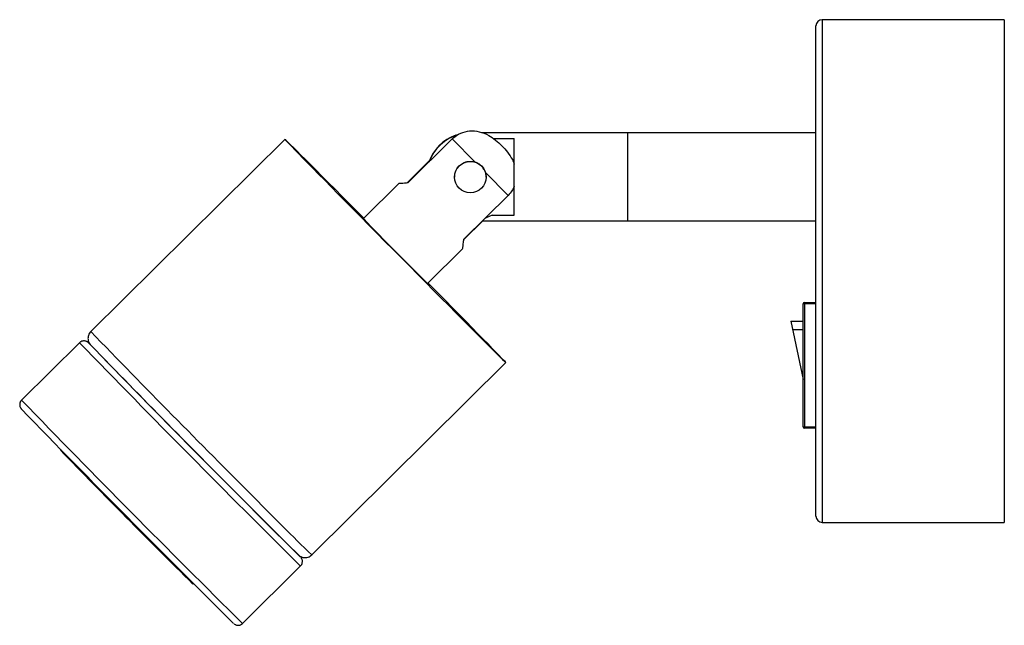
# Paper-space layout '_Izquierda' of a CAD drawing. Header units: millimetres. Extents: x -19 to 138, y -50 to 46.
import ezdxf

# ---------------------------------------------------------------- set-up
doc = ezdxf.new("R2010")
doc.units = ezdxf.units.MM

psp = doc.layouts.new('_Izquierda')

# ---------------------------------------------------------------- linework, layer by layer
at = {"color": 7, "linetype": 'Continuous', "lineweight": 25}
for p, q in [((137.5, 45.94), (108.5, 45.94)), ((137.5, 45.94), (137.5, -34.06)), ((107.5, -33.06), (107.5, 44.94)), ((22.99, 26.9), (-7.93, -3.7)), ((49.63, 26.97), (42.57, 19.99)), ((49.63, 26.97), (53.26, 23.28)), ((107.5, 27.94), (54.36, 27.94)), ((56.17, 27.01), (59.5, 27.01)), ((59.5, 14.83), (59.5, 27.01)), ((77.5, 27.94), (77.5, 13.94)), ((42.48, 20.02), (45.96, 23.46)), ((50, 20.9), (50, 20.9)), ((54.89, 21.64), (54.98, 20.9)), ((54.89, 21.64), (58.53, 17.99)), ((55, 20.9), (55, 20.9)), ((41.1, 19.86), (35.47, 14.29)), ((51.47, 11), (58.53, 17.99)), ((55.95, 14.83), (59.5, 14.83)), ((54.47, 13.94), (51.45, 10.96)), ((54.44, 13.94), (107.5, 13.94)), ((45.67, 3.98), (51.3, 9.55)), ((105.5, -18.86), (105.5, 0.74)), ((107.5, 0.74), (105.5, 0.74)), ((105.7, 0.94), (105.7, -19.06)), ((105.7, 0.94), (107.5, 0.94)), ((103.5, -2.01), (105.5, -11.34)), ((103.5, -2.01), (105.5, -2.01)), ((-9.7, -5.46), (-18.94, -14.61)), ((27.25, -39.23), (58.16, -8.63)), ((105.5, -18.86), (107.5, -18.86)), ((107.5, -19.06), (105.7, -19.06)), ((-12.68, -22.47), (-12.76, -22.56)), ((108.5, -34.06), (137.5, -34.06)), ((16.23, -50.14), (25.47, -40.99)), ((8.35, -43.88), (8.43, -43.79))]:
    psp.add_line(p, q, dxfattribs=at)
at = {"color": 8, "linetype": 'Continuous', "lineweight": 25}
for p, q in [((108.5, 45.94), (108.5, -34.06)), ((103.79, -3.37), (105.5, -3.37)), ((25.47, -39.58), (25.48, -39.57))]:
    psp.add_line(p, q, dxfattribs=at)
at = {"color": 7, "linetype": 'Continuous', "lineweight": 25, "flags": 128}
for points in [[(35.55, 14.36), (34.49, 15.43), (33.27, 16.65), (32.09, 17.83), (30.97, 18.97), (29.89, 20.05), (28.88, 21.06), (27.93, 22.01), (27.05, 22.89), (26.25, 23.69), (25.53, 24.41), (24.89, 25.05), (24.34, 25.6), (23.88, 26.05), (23.51, 26.41), (23.24, 26.67), (23.06, 26.84), (22.99, 26.9), (23.01, 26.87), (23.13, 26.73), (23.35, 26.5), (23.66, 26.17), (24.07, 25.75), (24.57, 25.23), (25.16, 24.63), (25.84, 23.93), (26.6, 23.16), (27.44, 22.3), (28.35, 21.37), (29.33, 20.38), (30.37, 19.32), (31.47, 18.2), (32.62, 17.03), (33.81, 15.82), (35.04, 14.57), (36.31, 13.3), (37.59, 11.99), (38.9, 10.67), (40.21, 9.35), (41.53, 8.02), (42.84, 6.7), (44.13, 5.39), (45.41, 4.1), (46.66, 2.84), (47.88, 1.62), (49.05, 0.44), (49.05, 0.44)], [(55.95, 14.83), (55.04, 14.4), (54.82, 14.32)], [(49.05, 0.44), (50.18, -0.7), (51.25, -1.78), (52.27, -2.79), (53.22, -3.74), (54.1, -4.62), (54.9, -5.42), (55.62, -6.14), (56.26, -6.78), (56.81, -7.32), (57.27, -7.78), (57.64, -8.14), (57.91, -8.4), (58.08, -8.56), (58.16, -8.63), (58.14, -8.6), (58.02, -8.46), (57.8, -8.23), (57.48, -7.9), (57.08, -7.48), (56.57, -6.96), (55.98, -6.36), (55.31, -5.66), (54.55, -4.89), (53.71, -4.03), (52.8, -3.1), (51.82, -2.11), (50.78, -1.05), (49.68, 0.07), (48.53, 1.24), (47.34, 2.45), (46.1, 3.7), (45.75, 4.06)], [(-8.09, -5.64), (-8.23, -5.52), (-8.26, -5.49)]]:
    psp.add_lwpolyline(points, dxfattribs=at)
at = {"color": 8, "linetype": 'Continuous', "lineweight": 25, "flags": 128}
psp.add_lwpolyline([(-8.26, -5.49), (-8.29, -5.47), (-8.29, -5.48)], dxfattribs=at)
at = {"color": 7, "linetype": 'Continuous', "lineweight": 25}
psp.add_circle((52.5, 20.9), 2.5, dxfattribs=at)
for centre, radius, start, end in [((108.5, 44.94), 1, 90, 180), ((52.5, 20.96), 7, 109.3049, 160.6747), ((52.5, 20.92), 7, 105.8653, 160.1044), ((502.78, 466.72), 650.44, 224.07356, 225.35086), ((105.7, 0.74), 0.2, 90, 180), ((1593.16, 1546.22), 2229.89, 224.09598, 225.32901), ((1661.2, 1614.31), 2326.13, 224.14786, 225.00664), ((1618.69, 1571.57), 2280.87, 224.11172, 225.31643), ((105.7, -18.86), 0.2, 180, 270), ((966.18, 925.49), 1362.76, 224.08154, 225.34288), ((521.48, 467.44), 709.28, 224.61294, 225.58283), ((108.5, -33.06), 1, 180, 270), ((23.49, -41.19), 2.56, 39.1882, 44.2736)]:
    psp.add_arc(centre, radius, start, end, dxfattribs=at)
at = {"color": 8, "linetype": 'Continuous', "lineweight": 25}
for centre, radius, start, end in [((1676.05, 1628.9), 2345.45, 224.11248, 225.01994), ((1620.97, 1573.73), 2270.01, 224.08119, 225.34323), ((1609.18, 1562.06), 2266.42, 224.08019, 225.34423), ((368.44, 312.67), 490.15, 224.3829, 225.8854)]:
    psp.add_arc(centre, radius, start, end, dxfattribs=at)
at = {"color": 7, "linetype": 'Continuous', "lineweight": 25}
for points, knots in [([(49.63, 26.97), (49.66, 27.01), (50.05, 27.38), (50.93, 27.95), (52.4, 28.32), (53.96, 28.19), (55.36, 27.62), (56.54, 26.8), (57.54, 25.88), (58.45, 24.86), (59.13, 23.87), (59.4, 23.2), (59.5, 22.96)], [0, 0, 0, 0, 0.011424, 0.129336, 0.247422, 0.369129, 0.500166, 0.607026, 0.714148, 0.825463, 0.936464, 1, 1, 1, 1]), ([(50.03, 20.9), (50.03, 21.07), (50.02, 21.53), (50.33, 22.22), (50.88, 22.86), (51.59, 23.27), (52.41, 23.46), (52.97, 23.34), (53.26, 23.28)], [0, 0, 0, 0, 0.109871, 0.292913, 0.469197, 0.636942, 0.807771, 1, 1, 1, 1]), ([(54.89, 21.64), (54.83, 21.83), (54.75, 22.01), (54.54, 22.35), (54.42, 22.51), (54.14, 22.8), (53.98, 22.93), (53.64, 23.13), (53.45, 23.22), (53.26, 23.28)], [0, 0, 0, 0, 0.25, 0.25, 0.5, 0.5, 0.75, 0.75, 1, 1, 1, 1]), ([(42.57, 19.99), (42.37, 19.96), (41.98, 19.92), (41.52, 19.88), (41.21, 19.85), (41.08, 19.85), (41.1, 19.85), (41.11, 19.85)], [0, 0, 0, 0, 0.229777, 0.465046, 0.695155, 0.933713, 1, 1, 1, 1]), ([(59.5, 19.46), (59.5, 19.45), (59.41, 19.18), (59.11, 18.66), (58.73, 18.22), (58.53, 17.99)], [0, 0, 0, 0, 0.022847, 0.475608, 1, 1, 1, 1]), ([(51.29, 9.56), (51.29, 9.56), (51.3, 9.57), (51.32, 9.81), (51.37, 10.29), (51.44, 10.81), (51.47, 11)], [0, 0, 0, 0, 0.158155, 0.370871, 0.776607, 1, 1, 1, 1]), ([(-7.92, -3.71), (-7.95, -3.73), (-8.08, -3.84), (-8.23, -4.11), (-8.35, -4.45), (-8.38, -4.77), (-8.35, -5.05), (-8.29, -5.29), (-8.21, -5.46), (-8.14, -5.58), (-8.08, -5.66), (-8.03, -5.72), (-8, -5.76), (-7.98, -5.79), (-7.97, -5.79)], [0, 0, 0, 0, 0.0338162, 0.1595181, 0.2686758, 0.3658521, 0.4526266, 0.5288714, 0.5935903, 0.6487487, 0.7044267, 0.7890054, 0.914212, 1, 1, 1, 1]), ([(-8.31, -5.44), (-8.32, -5.44), (-8.34, -5.42), (-8.37, -5.39), (-8.47, -5.32), (-8.61, -5.25), (-8.81, -5.18), (-9.07, -5.16), (-9.36, -5.23), (-9.59, -5.33), (-9.68, -5.45), (-9.7, -5.47)], [0, 0, 0, 0, 0.074791, 0.318458, 0.425002, 0.50344, 0.59632, 0.703843, 0.824507, 0.958412, 1, 1, 1, 1]), ([(-18.94, -14.62), (-18.99, -14.67), (-19.12, -14.8), (-19.22, -15.05), (-19.25, -15.31), (-19.22, -15.53), (-19.17, -15.69), (-19.12, -15.8), (-19.07, -15.87), (-19.03, -15.93), (-19.01, -15.96), (-19, -15.97), (-18.99, -15.98)], [0, 0, 0, 0, 0.106393, 0.243517, 0.358807, 0.458907, 0.545429, 0.614544, 0.681089, 0.775718, 0.93179, 1, 1, 1, 1]), ([(25.13, -39.23), (25.13, -39.23), (25.16, -39.26), (25.19, -39.29), (25.26, -39.35), (25.35, -39.41), (25.5, -39.51), (25.71, -39.6), (25.99, -39.66), (26.31, -39.68), (26.67, -39.61), (27, -39.46), (27.17, -39.3), (27.24, -39.23)], [0, 0, 0, 0, 0.016343, 0.223468, 0.327974, 0.407409, 0.463764, 0.53425, 0.613102, 0.702964, 0.805729, 0.916517, 1, 1, 1, 1]), ([(25.47, -40.99), (25.54, -40.91), (25.67, -40.76), (25.76, -40.48), (25.78, -40.23), (25.74, -40.03), (25.69, -39.87), (25.63, -39.78), (25.59, -39.71), (25.58, -39.69), (25.57, -39.68)], [0, 0, 0, 0, 0.181372, 0.345838, 0.486008, 0.607788, 0.712353, 0.795722, 0.88429, 1, 1, 1, 1]), ([(14.91, -50.22), (14.92, -50.22), (14.94, -50.24), (15.01, -50.29), (15.17, -50.37), (15.38, -50.43), (15.65, -50.44), (15.94, -50.35), (16.15, -50.24), (16.23, -50.14), (16.23, -50.13)], [0, 0, 0, 0, 0.091447, 0.237125, 0.342575, 0.476692, 0.622793, 0.790124, 0.97279, 1, 1, 1, 1])]:
    psp.add_open_spline(points, degree=3, knots=knots, dxfattribs=at)

doc.saveas('drawing.dxf')
